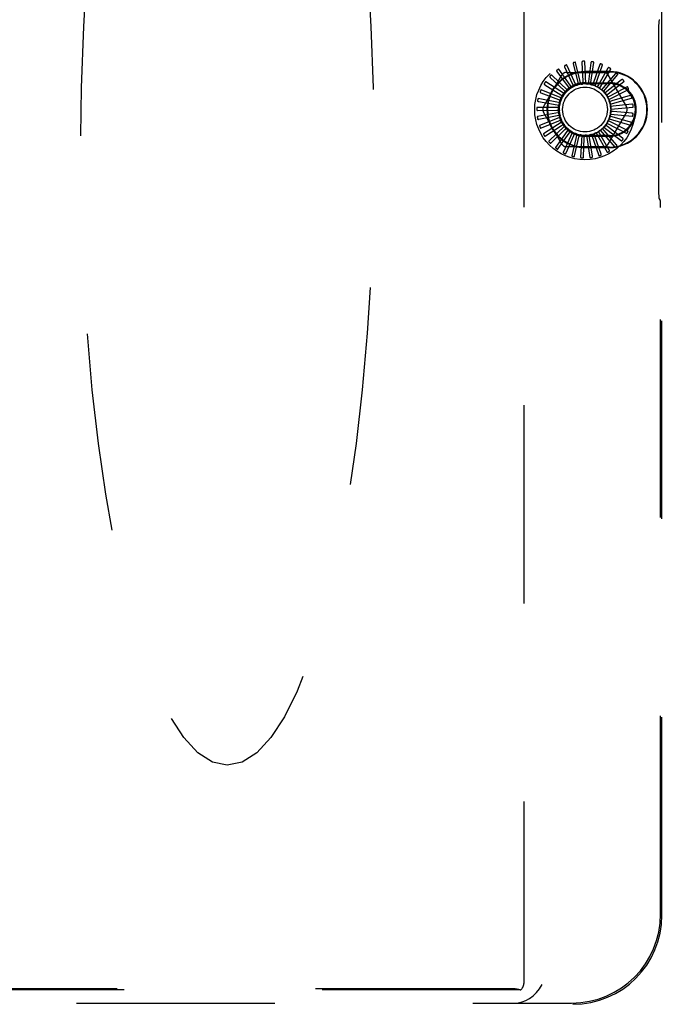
# Model space of a CAD drawing. Header units: inches. Extents: x 0 to 202, y 0 to 130.
# Tile 37 of 77: x 83.39 to 86.98, y 44.81 to 50.32. Entities that reach past the tile are written whole.
import ezdxf

# ---------------------------------------------------------------- set-up
doc = ezdxf.new("R2010")
doc.units = ezdxf.units.IN
doc.header["$LTSCALE"] = 11.091132
doc.header["$MEASUREMENT"] = 0
doc.linetypes.add('HIDDEN', pattern=[0.2, 0.1, -0.1])
doc.layers.get('0').update_dxf_attribs({"linetype": 'CONTINUOUS'})
doc.layers.add('DEFAULT_2', color=8, linetype='HIDDEN')
doc.layers.add('DIMENSIONS', color=7, linetype='CONTINUOUS')
doc.styles.get("Standard").update_dxf_attribs({"font": 'txt', "width": 0.8})
doc.dimstyles.new('DIMSTYLE_3', dxfattribs={"dimtxt": 0.925249, "dimasz": 1.186217, "dimexe": 0.09, "dimexo": 0.07, "dimgap": 0.039, "dimtad": 0, "dimtih": 1, "dimtoh": 1, "dimzin": 4, "dimdsep": 46, "dimtxsty": 'Standard', "dimblk": '_FILLED', "dimblk1": '_FILLED', "dimblk2": '_FILLED', "dimcen": 0.09, "dimadec": 0, "dimazin": 0, "dimtfac": 1, "dimtofl": 0, "dimtmove": 0, "dimatfit": 3, "dimldrblk": '_FILLED', "dimfxl": 0, "dimtolj": 1, "dimtzin": 4, "dimarcsym": 0})

# ---------------------------------------------------------------- blocks, each defined once
blk = doc.blocks.new('_FILLED')
at = {"color": 0, "linetype": 'ByBlock'}
blk.add_solid([(0, 0), (-1, 0.2), (-1, -0.2)], dxfattribs=at)
blk = doc.blocks.new('*D11')
at = {"layer": 'DIMENSIONS', "color": 2, "linetype": 'Continuous'}
for p, q in [((70.0911, 85.2768), (76.4967, 85.2768)), ((87.5286, 85.2768), (81.1229, 85.2768))]:
    blk.add_line(p, q, dxfattribs=at)
at = {"layer": 'DIMENSIONS', "color": 2, "linetype": 'Continuous', "xscale": 1.1862172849, "yscale": 1.1862172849, "zscale": 1.1862172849, "rotation": 180}
blk.add_blockref('_FILLED', (70.0911, 85.2768), dxfattribs=at)
at = {"layer": 'DIMENSIONS', "color": 2, "linetype": 'Continuous', "xscale": 1.1862172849, "yscale": 1.1862172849, "zscale": 1.1862172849}
blk.add_blockref('_FILLED', (87.5286, 85.2768), dxfattribs=at)
at = {"layer": 'DIMENSIONS', "color": 2, "linetype": 'Continuous', "insert": (78.8098, 85.7394), "char_height": 0.92525, "width": 3.700998, "attachment_point": 2, "line_spacing_factor": 0.9}
blk.add_mtext('17.44', dxfattribs=at)
blk = doc.blocks.new('*D12')
at = {"layer": 'DIMENSIONS', "color": 2, "linetype": 'Continuous'}
for p, q in [((87.5286, 83.5072), (85.1196, 83.5072)), ((89.2786, 83.5072), (91.651, 83.5072))]:
    blk.add_line(p, q, dxfattribs=at)
at = {"layer": 'DIMENSIONS', "color": 2, "linetype": 'Continuous', "xscale": 1.1862172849, "yscale": 1.1862172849, "zscale": 1.1862172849}
blk.add_blockref('_FILLED', (87.5286, 83.5072), dxfattribs=at)
at = {"layer": 'DIMENSIONS', "color": 2, "linetype": 'Continuous', "xscale": 1.1862172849, "yscale": 1.1862172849, "zscale": 1.1862172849, "rotation": 180}
blk.add_blockref('_FILLED', (89.2786, 83.5072), dxfattribs=at)
at = {"layer": 'DIMENSIONS', "color": 2, "linetype": 'Continuous', "insert": (84.657, 83.9699), "char_height": 0.92525, "width": 2.960798, "attachment_point": 3, "line_spacing_factor": 0.9}
blk.add_mtext('1.75', dxfattribs=at)

msp = doc.modelspace()

# ---------------------------------------------------------------- linework, layer by layer
at = {"layer": 'DEFAULT_2', "color": 8, "linetype": 'HIDDEN'}
for p, q in [((86.2071, 54.8159), (86.2071, 44.926)), ((86.98, 45.307), (86.98, 54.3159)), ((86.9655, 50.3174), (86.9693, 50.3189)), ((86.9617, 50.2725), (86.9617, 49.3594)), ((86.4755, 49.9397), (86.403, 50.0415)), ((86.4357, 50.0548), (86.4804, 49.9586)), ((86.5002, 49.9515), (86.4483, 50.0651)), ((86.483, 50.072), (86.5087, 49.9691)), ((86.5268, 49.9584), (86.4973, 50.0798)), ((86.5326, 50.08), (86.5384, 49.974)), ((86.5541, 49.9601), (86.5482, 50.0849)), ((86.5829, 50.0784), (86.5685, 49.9733)), ((86.5813, 49.9566), (86.5991, 50.0803)), ((86.632, 50.0673), (86.598, 49.9668)), ((86.6074, 49.9481), (86.6483, 50.0662)), ((86.6781, 50.0472), (86.6257, 49.955)), ((86.6313, 49.9347), (86.6938, 50.043)), ((86.3174, 49.8305), (86.4208, 50.0097)), ((86.3551, 49.9953), (86.4324, 49.9227)), ((86.4534, 49.9234), (86.3629, 50.0097)), ((86.3926, 50.0289), (86.4547, 49.9429)), ((86.4461, 50.0242), (86.653, 50.0242)), ((86.6866, 50.0287), (86.5496, 50.0287)), ((86.5496, 50.0259), (86.6866, 50.0259)), ((86.7195, 50.0187), (86.6506, 49.938)), ((86.6524, 49.9171), (86.7342, 50.0115)), ((86.7548, 49.9829), (86.6719, 49.9167)), ((86.6783, 50.0097), (86.7817, 49.8305)), ((86.4203, 49.88), (86.3043, 49.9264)), ((86.3246, 49.9553), (86.4143, 49.8986)), ((86.4348, 49.9033), (86.3296, 49.9708)), ((86.4324, 49.9227), (86.4427, 49.9129)), ((86.4547, 49.9429), (86.463, 49.9313)), ((86.4804, 49.9586), (86.4864, 49.9456)), ((86.5087, 49.9691), (86.5121, 49.9552)), ((86.5384, 49.974), (86.5392, 49.9598)), ((86.5496, 49.9659), (86.6866, 49.9659)), ((86.5496, 49.9614), (86.6866, 49.9614)), ((86.5685, 49.9733), (86.5666, 49.9592)), ((86.598, 49.9668), (86.5934, 49.9533)), ((86.6257, 49.955), (86.6186, 49.9426)), ((86.6506, 49.938), (86.6413, 49.9272)), ((86.6696, 49.8958), (86.7679, 49.9731)), ((86.6826, 49.8716), (86.7937, 49.9289)), ((86.7827, 49.941), (86.6887, 49.8917)), ((86.4105, 49.8544), (86.2878, 49.878)), ((86.3023, 49.9102), (86.4011, 49.8715)), ((86.4011, 49.8715), (86.4144, 49.8662)), ((86.4143, 49.8986), (86.4263, 49.8909)), ((86.6719, 49.9167), (86.6607, 49.9078)), ((86.6738, 49.8876), (86.6737, 49.8879)), ((86.6887, 49.8917), (86.6761, 49.8851)), ((86.6907, 49.8455), (86.8107, 49.8807)), ((86.8022, 49.8946), (86.7006, 49.864)), ((86.4058, 49.8273), (86.2808, 49.8273)), ((86.285, 49.8116), (86.3911, 49.8123)), ((86.289, 49.8617), (86.3933, 49.8424)), ((86.3911, 49.8123), (86.4053, 49.8124)), ((86.3933, 49.8424), (86.4073, 49.8397)), ((86.7006, 49.864), (86.6869, 49.8599)), ((86.707, 49.8346), (86.6928, 49.8331)), ((86.6938, 49.8182), (86.8182, 49.8301)), ((86.8125, 49.8454), (86.707, 49.8346)), ((86.4062, 49.7999), (86.2835, 49.7763)), ((86.2906, 49.7616), (86.3946, 49.7824)), ((86.4118, 49.7731), (86.2958, 49.7266)), ((86.4208, 49.6222), (86.3174, 49.8013)), ((86.3946, 49.7824), (86.4086, 49.7852)), ((86.4038, 49.7537), (86.417, 49.759)), ((86.7817, 49.8013), (86.6783, 49.6222)), ((86.6843, 49.7644), (86.8042, 49.7292)), ((86.7026, 49.7747), (86.6889, 49.7787)), ((86.6916, 49.7909), (86.816, 49.779)), ((86.7076, 49.8044), (86.6934, 49.8057)), ((86.8046, 49.7455), (86.7026, 49.7747)), ((86.8133, 49.7951), (86.7076, 49.8044)), ((86.3056, 49.7136), (86.4038, 49.7537)), ((86.4224, 49.7478), (86.3173, 49.6802)), ((86.3293, 49.6692), (86.4182, 49.7272)), ((86.4376, 49.725), (86.3471, 49.6387)), ((86.3611, 49.6302), (86.4374, 49.7039)), ((86.4568, 49.7054), (86.3843, 49.6036)), ((86.4182, 49.7272), (86.4301, 49.735)), ((86.4374, 49.7039), (86.4476, 49.7138)), ((86.656, 49.6985), (86.6467, 49.7092)), ((86.6555, 49.718), (86.7537, 49.6408)), ((86.6763, 49.7208), (86.6651, 49.7295)), ((86.6721, 49.7399), (86.7832, 49.6826)), ((86.7602, 49.6558), (86.6763, 49.7208)), ((86.6921, 49.7465), (86.6793, 49.753)), ((86.7867, 49.6985), (86.6921, 49.7465)), ((86.3996, 49.5979), (86.4606, 49.6847)), ((86.4794, 49.6899), (86.4275, 49.5762)), ((86.4436, 49.5735), (86.487, 49.6703)), ((86.4606, 49.6847), (86.4688, 49.6964)), ((86.5045, 49.6789), (86.4751, 49.5574)), ((86.487, 49.6703), (86.4929, 49.6833)), ((86.4914, 49.5578), (86.5157, 49.6611)), ((86.5157, 49.6611), (86.519, 49.6749)), ((86.5313, 49.6728), (86.5253, 49.548)), ((86.5413, 49.5514), (86.5456, 49.6575)), ((86.5456, 49.6575), (86.5462, 49.6717)), ((86.6866, 49.6705), (86.5496, 49.6705)), ((86.6866, 49.6659), (86.5496, 49.6659)), ((86.5587, 49.672), (86.5765, 49.5483)), ((86.5757, 49.6596), (86.5736, 49.6737)), ((86.5915, 49.5547), (86.5757, 49.6596)), ((86.5858, 49.6763), (86.6267, 49.5582)), ((86.6048, 49.6673), (86.6001, 49.6808)), ((86.6402, 49.5673), (86.6048, 49.6673)), ((86.6116, 49.6857), (86.674, 49.5774)), ((86.6319, 49.6805), (86.6247, 49.6928)), ((86.6856, 49.589), (86.6319, 49.6805)), ((86.6351, 49.6998), (86.7169, 49.6053)), ((86.7261, 49.6188), (86.656, 49.6985)), ((86.653, 49.6076), (86.4461, 49.6076)), ((86.6866, 49.6059), (86.5496, 49.6059)), ((86.5496, 49.6031), (86.6866, 49.6031)), ((86.9655, 49.3144), (86.9693, 49.3129)), ((86.9731, 45.314), (86.9731, 49.2679)), ((86.1876, 44.8892), (74.7985, 44.8892)), ((86.1495, 44.8952), (74.8366, 44.8952)), ((74.8314, 44.8159), (86.1547, 44.8159)), ((86.1549, 44.8159), (86.475, 44.8159))]:
    msp.add_line(p, q, dxfattribs=at)
for points in [[(86.5482, 50.0849), (86.5481, 50.0851), (86.5481, 50.0852), (86.5479, 50.0854), (86.5478, 50.0855), (86.5476, 50.0856), (86.5474, 50.0857), (86.5472, 50.0857), (86.547, 50.0858), (86.5468, 50.0859), (86.5465, 50.0859), (86.5463, 50.086), (86.546, 50.086), (86.5458, 50.086), (86.5455, 50.0861), (86.5452, 50.0861), (86.5449, 50.0861), (86.5446, 50.0861), (86.5443, 50.0861), (86.544, 50.0861), (86.5437, 50.0861)], [(86.3914, 50.0351), (86.3911, 50.0348), (86.3908, 50.0345), (86.3907, 50.0341), (86.3906, 50.0337), (86.3905, 50.0332), (86.3906, 50.0328), (86.3907, 50.0323), (86.3908, 50.0319), (86.391, 50.0314), (86.3913, 50.0309), (86.3916, 50.0304), (86.3919, 50.0299), (86.3922, 50.0294), (86.3926, 50.0289)], [(86.403, 50.0415), (86.4028, 50.0416), (86.4027, 50.0417), (86.4025, 50.0417), (86.4023, 50.0417), (86.4021, 50.0417), (86.4019, 50.0417), (86.4017, 50.0417), (86.4015, 50.0416), (86.4013, 50.0415), (86.4011, 50.0414), (86.4008, 50.0413), (86.4006, 50.0412), (86.4003, 50.0411), (86.4001, 50.041), (86.3998, 50.0409), (86.3996, 50.0407), (86.3993, 50.0405), (86.399, 50.0404), (86.3988, 50.0402), (86.3985, 50.0401)], [(86.4358, 50.0611), (86.4354, 50.0608), (86.4351, 50.0606), (86.4348, 50.0602), (86.4346, 50.0598), (86.4345, 50.0594), (86.4345, 50.059), (86.4345, 50.0585), (86.4346, 50.058), (86.4347, 50.0575), (86.4348, 50.057), (86.435, 50.0564), (86.4352, 50.0559), (86.4354, 50.0553), (86.4357, 50.0548)], [(86.4483, 50.0651), (86.4482, 50.0653), (86.4481, 50.0654), (86.4479, 50.0655), (86.4477, 50.0655), (86.4475, 50.0655), (86.4473, 50.0656), (86.4471, 50.0655), (86.4469, 50.0655), (86.4467, 50.0655), (86.4464, 50.0655), (86.4462, 50.0654), (86.4459, 50.0654), (86.4457, 50.0653), (86.4454, 50.0652), (86.4451, 50.0651), (86.4448, 50.065), (86.4445, 50.0649), (86.4442, 50.0648), (86.4439, 50.0647), (86.4436, 50.0645)], [(86.4842, 50.0782), (86.4838, 50.078), (86.4834, 50.0778), (86.4831, 50.0775), (86.4829, 50.0772), (86.4827, 50.0768), (86.4826, 50.0764), (86.4825, 50.0759), (86.4825, 50.0754), (86.4825, 50.0749), (86.4825, 50.0743), (86.4826, 50.0738), (86.4827, 50.0732), (86.4828, 50.0726), (86.483, 50.072)], [(86.4973, 50.0798), (86.4972, 50.08), (86.4971, 50.0801), (86.497, 50.0802), (86.4968, 50.0803), (86.4966, 50.0803), (86.4964, 50.0804), (86.4962, 50.0804), (86.496, 50.0804), (86.4957, 50.0805), (86.4955, 50.0805), (86.4953, 50.0805), (86.495, 50.0805), (86.4947, 50.0804), (86.4944, 50.0804), (86.4942, 50.0804), (86.4939, 50.0803), (86.4936, 50.0803), (86.4932, 50.0802), (86.4929, 50.0802), (86.4926, 50.0801)], [(86.535, 50.0858), (86.5346, 50.0857), (86.5342, 50.0856), (86.5338, 50.0854), (86.5335, 50.0851), (86.5333, 50.0847), (86.5331, 50.0843), (86.5329, 50.0839), (86.5328, 50.0834), (86.5327, 50.0829), (86.5326, 50.0823), (86.5326, 50.0818), (86.5326, 50.0812), (86.5326, 50.0806), (86.5326, 50.08)], [(86.5864, 50.0837), (86.5859, 50.0837), (86.5855, 50.0836), (86.5851, 50.0835), (86.5848, 50.0832), (86.5844, 50.0829), (86.5842, 50.0826), (86.5839, 50.0822), (86.5837, 50.0817), (86.5835, 50.0813), (86.5834, 50.0807), (86.5832, 50.0802), (86.5831, 50.0796), (86.583, 50.079), (86.5829, 50.0784)], [(86.5991, 50.0803), (86.5991, 50.0805), (86.5991, 50.0807), (86.599, 50.0808), (86.5988, 50.0809), (86.5987, 50.0811), (86.5985, 50.0812), (86.5983, 50.0813), (86.5981, 50.0814), (86.5979, 50.0815), (86.5977, 50.0816), (86.5975, 50.0817), (86.5972, 50.0818), (86.597, 50.0819), (86.5967, 50.0819), (86.5964, 50.082), (86.5961, 50.0821), (86.5958, 50.0822), (86.5955, 50.0822), (86.5952, 50.0823), (86.5948, 50.0824)], [(86.6364, 50.0719), (86.6359, 50.072), (86.6355, 50.072), (86.6351, 50.0719), (86.6347, 50.0717), (86.6343, 50.0715), (86.634, 50.0712), (86.6337, 50.0709), (86.6334, 50.0705), (86.6331, 50.07), (86.6329, 50.0695), (86.6326, 50.069), (86.6324, 50.0685), (86.6322, 50.0679), (86.632, 50.0673)], [(86.6483, 50.0662), (86.6483, 50.0663), (86.6483, 50.0665), (86.6482, 50.0667), (86.6481, 50.0668), (86.648, 50.067), (86.6478, 50.0671), (86.6477, 50.0673), (86.6475, 50.0674), (86.6473, 50.0676), (86.6471, 50.0677), (86.6469, 50.0678), (86.6467, 50.068), (86.6464, 50.0681), (86.6462, 50.0682), (86.6459, 50.0683), (86.6457, 50.0685), (86.6454, 50.0686), (86.6451, 50.0687), (86.6448, 50.0688), (86.6445, 50.0689)], [(86.6833, 50.0508), (86.6828, 50.051), (86.6824, 50.0511), (86.682, 50.0511), (86.6816, 50.051), (86.6812, 50.0508), (86.6808, 50.0506), (86.6804, 50.0503), (86.6801, 50.05), (86.6797, 50.0496), (86.6794, 50.0492), (86.679, 50.0487), (86.6787, 50.0482), (86.6784, 50.0477), (86.6781, 50.0472)], [(86.6938, 50.043), (86.6939, 50.0431), (86.6939, 50.0433), (86.6939, 50.0435), (86.6938, 50.0436), (86.6937, 50.0438), (86.6936, 50.044), (86.6935, 50.0442), (86.6933, 50.0443), (86.6932, 50.0445), (86.693, 50.0447), (86.6928, 50.0449), (86.6926, 50.045), (86.6924, 50.0452), (86.6922, 50.0454), (86.692, 50.0455), (86.6917, 50.0457), (86.6915, 50.0459), (86.6912, 50.0461), (86.6909, 50.0463), (86.6906, 50.0464)], [(86.3528, 50.0012), (86.3525, 50.0009), (86.3523, 50.0005), (86.3522, 50.0001), (86.3522, 49.9996), (86.3523, 49.9992), (86.3524, 49.9988), (86.3526, 49.9984), (86.3528, 49.9979), (86.3531, 49.9975), (86.3535, 49.9971), (86.3538, 49.9966), (86.3542, 49.9962), (86.3546, 49.9958), (86.3551, 49.9953)], [(86.3629, 50.0097), (86.3628, 50.0097), (86.3626, 50.0098), (86.3624, 50.0098), (86.3623, 50.0098), (86.3621, 50.0097), (86.3619, 50.0097), (86.3617, 50.0096), (86.3615, 50.0095), (86.3613, 50.0094), (86.3611, 50.0093), (86.3608, 50.0091), (86.3606, 50.009), (86.3604, 50.0088), (86.3602, 50.0086), (86.36, 50.0085), (86.3597, 50.0083), (86.3595, 50.0081), (86.3593, 50.0078), (86.359, 50.0076), (86.3588, 50.0074)], [(86.7253, 50.0212), (86.7249, 50.0215), (86.7245, 50.0217), (86.7241, 50.0218), (86.7237, 50.0218), (86.7233, 50.0217), (86.7229, 50.0215), (86.7224, 50.0213), (86.722, 50.0211), (86.7216, 50.0208), (86.7212, 50.0204), (86.7208, 50.02), (86.7203, 50.0196), (86.7199, 50.0192), (86.7195, 50.0187)], [(86.7342, 50.0115), (86.7343, 50.0117), (86.7343, 50.0119), (86.7343, 50.012), (86.7343, 50.0122), (86.7342, 50.0124), (86.7342, 50.0126), (86.7341, 50.0128), (86.734, 50.013), (86.7338, 50.0132), (86.7337, 50.0134), (86.7336, 50.0136), (86.7334, 50.0138), (86.7332, 50.014), (86.733, 50.0142), (86.7329, 50.0144), (86.7326, 50.0147), (86.7324, 50.0149), (86.7322, 50.0151), (86.732, 50.0153), (86.7317, 50.0156)], [(86.761, 49.9843), (86.7607, 49.9846), (86.7603, 49.9849), (86.7599, 49.985), (86.7595, 49.9851), (86.7591, 49.9851), (86.7586, 49.985), (86.7582, 49.9849), (86.7577, 49.9847), (86.7573, 49.9845), (86.7568, 49.9842), (86.7563, 49.9839), (86.7558, 49.9836), (86.7553, 49.9832), (86.7548, 49.9829)], [(86.7679, 49.9731), (86.768, 49.9732), (86.7681, 49.9734), (86.7681, 49.9735), (86.7681, 49.9737), (86.7681, 49.9739), (86.7681, 49.9741), (86.768, 49.9743), (86.7679, 49.9745), (86.7678, 49.9748), (86.7677, 49.975), (86.7676, 49.9752), (86.7675, 49.9754), (86.7674, 49.9757), (86.7673, 49.9759), (86.7671, 49.9762), (86.767, 49.9764), (86.7668, 49.9767), (86.7666, 49.9769), (86.7664, 49.9772), (86.7663, 49.9774)], [(86.3043, 49.9264), (86.3041, 49.9264), (86.3039, 49.9264), (86.3038, 49.9264), (86.3036, 49.9263), (86.3035, 49.9262), (86.3033, 49.926), (86.3031, 49.9259), (86.303, 49.9257), (86.3028, 49.9255), (86.3027, 49.9253), (86.3026, 49.9251), (86.3024, 49.9249), (86.3023, 49.9247), (86.3021, 49.9245), (86.302, 49.9242), (86.3019, 49.9239), (86.3017, 49.9237), (86.3016, 49.9234), (86.3014, 49.9231), (86.3013, 49.9227)], [(86.3213, 49.9606), (86.3211, 49.9602), (86.321, 49.9598), (86.321, 49.9594), (86.321, 49.959), (86.3211, 49.9586), (86.3214, 49.9582), (86.3216, 49.9578), (86.3219, 49.9574), (86.3223, 49.9571), (86.3227, 49.9567), (86.3232, 49.9563), (86.3236, 49.956), (86.3241, 49.9556), (86.3246, 49.9553)], [(86.3296, 49.9708), (86.3295, 49.9709), (86.3293, 49.9709), (86.3291, 49.9709), (86.3289, 49.9708), (86.3288, 49.9708), (86.3286, 49.9707), (86.3284, 49.9705), (86.3282, 49.9704), (86.3281, 49.9702), (86.3279, 49.9701), (86.3277, 49.9699), (86.3275, 49.9697), (86.3273, 49.9695), (86.3271, 49.9693), (86.327, 49.9691), (86.3268, 49.9689), (86.3266, 49.9686), (86.3264, 49.9684), (86.3262, 49.9681), (86.326, 49.9679)], [(86.4534, 49.9234), (86.4552, 49.9247), (86.457, 49.926), (86.4588, 49.9273), (86.4606, 49.9285)], [(86.463, 49.9313), (86.4627, 49.9308), (86.4624, 49.9303), (86.462, 49.9298), (86.4616, 49.9293), (86.4611, 49.9289), (86.4606, 49.9285)], [(86.4755, 49.9397), (86.4775, 49.9406), (86.4795, 49.9416), (86.4815, 49.9425), (86.4836, 49.9433)], [(86.4864, 49.9456), (86.4861, 49.9451), (86.4856, 49.9447), (86.4852, 49.9443), (86.4847, 49.9439), (86.4841, 49.9436), (86.4836, 49.9433)], [(86.5002, 49.9515), (86.5024, 49.952), (86.5045, 49.9526), (86.5067, 49.9531), (86.5089, 49.9535)], [(86.5121, 49.9552), (86.5117, 49.9548), (86.5112, 49.9545), (86.5106, 49.9541), (86.51, 49.9539), (86.5095, 49.9537), (86.5089, 49.9535)], [(86.5268, 49.9584), (86.529, 49.9585), (86.5312, 49.9586), (86.5334, 49.9587), (86.5356, 49.9587)], [(86.5392, 49.9598), (86.5386, 49.9595), (86.5381, 49.9592), (86.5375, 49.959), (86.5369, 49.9589), (86.5363, 49.9588), (86.5356, 49.9587)], [(86.5541, 49.9601), (86.5563, 49.9598), (86.5585, 49.9595), (86.5607, 49.9592), (86.5629, 49.9588)], [(86.5666, 49.9592), (86.566, 49.9589), (86.5654, 49.9588), (86.5648, 49.9587), (86.5641, 49.9587), (86.5635, 49.9587), (86.5629, 49.9588)], [(86.5813, 49.9566), (86.5834, 49.9559), (86.5856, 49.9552), (86.5876, 49.9545), (86.5897, 49.9537)], [(86.5934, 49.9533), (86.5928, 49.9533), (86.5922, 49.9532), (86.5915, 49.9532), (86.5909, 49.9533), (86.5903, 49.9535), (86.5897, 49.9537)], [(86.6074, 49.9481), (86.6093, 49.947), (86.6113, 49.9459), (86.6132, 49.9447), (86.6151, 49.9436)], [(86.6186, 49.9426), (86.618, 49.9426), (86.6174, 49.9427), (86.6168, 49.9428), (86.6162, 49.943), (86.6156, 49.9433), (86.6151, 49.9436)], [(86.6313, 49.9347), (86.6331, 49.9333), (86.6347, 49.9318), (86.6364, 49.9304), (86.638, 49.9289)], [(86.6413, 49.9272), (86.6407, 49.9274), (86.6401, 49.9276), (86.6396, 49.9278), (86.639, 49.9281), (86.6385, 49.9285), (86.638, 49.9289)], [(86.789, 49.9412), (86.7888, 49.9416), (86.7885, 49.9419), (86.7881, 49.9421), (86.7877, 49.9423), (86.7873, 49.9424), (86.7869, 49.9424), (86.7864, 49.9424), (86.7859, 49.9423), (86.7854, 49.9421), (86.7849, 49.942), (86.7844, 49.9418), (86.7838, 49.9415), (86.7833, 49.9413), (86.7827, 49.941)], [(86.7937, 49.9289), (86.7938, 49.929), (86.7939, 49.9292), (86.794, 49.9293), (86.794, 49.9295), (86.794, 49.9297), (86.794, 49.9299), (86.794, 49.9301), (86.794, 49.9303), (86.794, 49.9306), (86.7939, 49.9308), (86.7938, 49.9311), (86.7938, 49.9313), (86.7937, 49.9316), (86.7936, 49.9318), (86.7935, 49.9321), (86.7934, 49.9324), (86.7933, 49.9327), (86.7932, 49.933), (86.793, 49.9333), (86.7929, 49.9336)], [(86.2878, 49.878), (86.2876, 49.878), (86.2875, 49.878), (86.2873, 49.8779), (86.2872, 49.8778), (86.287, 49.8776), (86.2869, 49.8774), (86.2868, 49.8773), (86.2867, 49.8771), (86.2866, 49.8769), (86.2865, 49.8767), (86.2863, 49.8764), (86.2862, 49.8762), (86.2862, 49.8759), (86.2861, 49.8757), (86.286, 49.8754), (86.2859, 49.8751), (86.2858, 49.8748), (86.2857, 49.8745), (86.2856, 49.8742), (86.2856, 49.8738)], [(86.298, 49.9148), (86.2979, 49.9144), (86.2979, 49.914), (86.2979, 49.9135), (86.2981, 49.9131), (86.2983, 49.9128), (86.2986, 49.9124), (86.2989, 49.9121), (86.2993, 49.9118), (86.2997, 49.9115), (86.3002, 49.9112), (86.3007, 49.9109), (86.3012, 49.9107), (86.3018, 49.9104), (86.3023, 49.9102)], [(86.4144, 49.8662), (86.4144, 49.8656), (86.4144, 49.865), (86.4144, 49.8644), (86.4143, 49.8638), (86.4141, 49.8632), (86.4139, 49.8626)], [(86.4203, 49.88), (86.4215, 49.8819), (86.4227, 49.8837), (86.4239, 49.8856), (86.4252, 49.8874)], [(86.4263, 49.8909), (86.4263, 49.8903), (86.4262, 49.8897), (86.426, 49.8891), (86.4258, 49.8885), (86.4255, 49.8879), (86.4252, 49.8874)], [(86.4348, 49.9033), (86.4363, 49.9049), (86.4378, 49.9065), (86.4394, 49.9081), (86.4409, 49.9097)], [(86.4427, 49.9129), (86.4426, 49.9123), (86.4423, 49.9117), (86.4421, 49.9111), (86.4417, 49.9106), (86.4414, 49.9101), (86.4409, 49.9097)], [(86.6524, 49.9171), (86.6538, 49.9154), (86.6551, 49.9136), (86.6565, 49.9119), (86.6578, 49.9101)], [(86.6607, 49.9078), (86.6602, 49.9081), (86.6596, 49.9084), (86.6591, 49.9088), (86.6586, 49.9092), (86.6582, 49.9096), (86.6578, 49.9101)], [(86.6696, 49.8958), (86.6704, 49.8945), (86.671, 49.8932), (86.6717, 49.8919), (86.6724, 49.8906), (86.673, 49.8892), (86.6737, 49.8879)], [(86.6761, 49.8851), (86.6756, 49.8855), (86.6752, 49.8858), (86.6748, 49.8862), (86.6744, 49.8867), (86.6741, 49.8871), (86.6738, 49.8876)], [(86.6826, 49.8716), (86.6833, 49.8695), (86.6839, 49.8674), (86.6845, 49.8652), (86.6851, 49.8631)], [(86.8084, 49.8936), (86.8082, 49.8941), (86.808, 49.8944), (86.8077, 49.8947), (86.8073, 49.8949), (86.8069, 49.8951), (86.8065, 49.8952), (86.806, 49.8953), (86.8056, 49.8953), (86.805, 49.8952), (86.8045, 49.8952), (86.8039, 49.8951), (86.8034, 49.8949), (86.8028, 49.8948), (86.8022, 49.8946)], [(86.8107, 49.8807), (86.8108, 49.8807), (86.8109, 49.8809), (86.811, 49.881), (86.8111, 49.8812), (86.8112, 49.8814), (86.8112, 49.8816), (86.8112, 49.8818), (86.8112, 49.882), (86.8112, 49.8822), (86.8112, 49.8825), (86.8112, 49.8827), (86.8112, 49.883), (86.8112, 49.8833), (86.8111, 49.8835), (86.8111, 49.8838), (86.811, 49.8841), (86.811, 49.8844), (86.8109, 49.8847), (86.8108, 49.885), (86.8108, 49.8853)], [(86.2793, 49.8143), (86.2793, 49.8138), (86.2795, 49.8134), (86.2797, 49.813), (86.2799, 49.8127), (86.2803, 49.8124), (86.2807, 49.8122), (86.2811, 49.812), (86.2816, 49.8119), (86.2821, 49.8118), (86.2826, 49.8117), (86.2832, 49.8116), (86.2838, 49.8116), (86.2844, 49.8116), (86.285, 49.8116)], [(86.2808, 49.8273), (86.2806, 49.8273), (86.2805, 49.8272), (86.2803, 49.8271), (86.2802, 49.827), (86.2801, 49.8268), (86.28, 49.8266), (86.2799, 49.8264), (86.2798, 49.8262), (86.2798, 49.826), (86.2797, 49.8258), (86.2797, 49.8255), (86.2796, 49.8253), (86.2796, 49.825), (86.2795, 49.8247), (86.2795, 49.8244), (86.2794, 49.8242), (86.2794, 49.8238), (86.2794, 49.8235), (86.2794, 49.8232), (86.2794, 49.8229)], [(86.2839, 49.8654), (86.2838, 49.865), (86.2839, 49.8646), (86.284, 49.8642), (86.2842, 49.8638), (86.2845, 49.8635), (86.2848, 49.8632), (86.2852, 49.8629), (86.2856, 49.8627), (86.2861, 49.8625), (86.2866, 49.8623), (86.2872, 49.8621), (86.2877, 49.862), (86.2883, 49.8618), (86.289, 49.8617)], [(86.4053, 49.8124), (86.4056, 49.8118), (86.4059, 49.8113), (86.406, 49.8107), (86.4062, 49.81), (86.4062, 49.8094), (86.4062, 49.8088)], [(86.4058, 49.8273), (86.4061, 49.8295), (86.4066, 49.8317), (86.407, 49.8339), (86.4075, 49.8361)], [(86.4073, 49.8397), (86.4075, 49.8391), (86.4076, 49.8385), (86.4076, 49.8379), (86.4076, 49.8373), (86.4076, 49.8367), (86.4075, 49.8361)], [(86.4105, 49.8544), (86.4113, 49.8564), (86.4121, 49.8585), (86.413, 49.8606), (86.4139, 49.8626)], [(86.6869, 49.8599), (86.6865, 49.8604), (86.6861, 49.8609), (86.6858, 49.8614), (86.6855, 49.8619), (86.6852, 49.8625), (86.6851, 49.8631)], [(86.6907, 49.8455), (86.691, 49.8432), (86.6912, 49.841), (86.6914, 49.8388), (86.6915, 49.8366)], [(86.6928, 49.8331), (86.6924, 49.8337), (86.6921, 49.8342), (86.6919, 49.8348), (86.6917, 49.8354), (86.6916, 49.836), (86.6915, 49.8366)], [(86.6938, 49.8182), (86.6936, 49.816), (86.6934, 49.8138), (86.6932, 49.8116), (86.6929, 49.8094)], [(86.8184, 49.8432), (86.8183, 49.8437), (86.8182, 49.8441), (86.8179, 49.8444), (86.8176, 49.8447), (86.8173, 49.845), (86.8169, 49.8451), (86.8164, 49.8453), (86.8159, 49.8454), (86.8154, 49.8454), (86.8149, 49.8455), (86.8143, 49.8455), (86.8137, 49.8455), (86.8131, 49.8454), (86.8125, 49.8454)], [(86.8182, 49.8301), (86.8184, 49.8301), (86.8185, 49.8302), (86.8186, 49.8303), (86.8187, 49.8305), (86.8188, 49.8307), (86.8189, 49.8309), (86.819, 49.8311), (86.819, 49.8313), (86.8191, 49.8315), (86.8191, 49.8318), (86.8191, 49.832), (86.8192, 49.8323), (86.8192, 49.8325), (86.8192, 49.8328), (86.8192, 49.8331), (86.8192, 49.8334), (86.8192, 49.8337), (86.8192, 49.834), (86.8192, 49.8343), (86.8192, 49.8346)], [(86.2835, 49.7763), (86.2833, 49.7762), (86.2832, 49.7761), (86.2831, 49.776), (86.283, 49.7758), (86.2829, 49.7756), (86.2828, 49.7754), (86.2828, 49.7752), (86.2828, 49.775), (86.2827, 49.7748), (86.2827, 49.7745), (86.2827, 49.7743), (86.2827, 49.774), (86.2827, 49.7737), (86.2827, 49.7735), (86.2827, 49.7732), (86.2828, 49.7729), (86.2828, 49.7726), (86.2828, 49.7722), (86.2829, 49.7719), (86.2829, 49.7716)], [(86.2845, 49.7632), (86.2846, 49.7627), (86.2848, 49.7623), (86.2851, 49.762), (86.2854, 49.7617), (86.2858, 49.7615), (86.2862, 49.7614), (86.2867, 49.7613), (86.2872, 49.7613), (86.2877, 49.7612), (86.2882, 49.7613), (86.2888, 49.7613), (86.2894, 49.7614), (86.29, 49.7615), (86.2906, 49.7616)], [(86.4062, 49.7999), (86.4062, 49.8022), (86.4061, 49.8044), (86.4062, 49.8066), (86.4062, 49.8088)], [(86.4086, 49.7852), (86.409, 49.7847), (86.4093, 49.7842), (86.4096, 49.7836), (86.4099, 49.783), (86.41, 49.7824), (86.4102, 49.7818)], [(86.4118, 49.7731), (86.4113, 49.7753), (86.4109, 49.7774), (86.4105, 49.7796), (86.4102, 49.7818)], [(86.417, 49.759), (86.4175, 49.7586), (86.4179, 49.7582), (86.4183, 49.7577), (86.4186, 49.7572), (86.4189, 49.7566), (86.4191, 49.7561)], [(86.4224, 49.7478), (86.4215, 49.7498), (86.4207, 49.7519), (86.4199, 49.754), (86.4191, 49.7561)], [(86.6793, 49.753), (86.6793, 49.7536), (86.6794, 49.7542), (86.6795, 49.7548), (86.6797, 49.7554), (86.6799, 49.756), (86.6802, 49.7566)], [(86.6843, 49.7644), (86.6833, 49.7624), (86.6823, 49.7605), (86.6813, 49.7585), (86.6802, 49.7566)], [(86.6889, 49.7787), (86.6888, 49.7793), (86.6887, 49.7799), (86.6887, 49.7805), (86.6888, 49.7811), (86.6889, 49.7818), (86.6891, 49.7823)], [(86.6916, 49.7909), (86.691, 49.7887), (86.6904, 49.7866), (86.6897, 49.7845), (86.6891, 49.7823)], [(86.6934, 49.8057), (86.6932, 49.8063), (86.693, 49.8069), (86.6929, 49.8075), (86.6928, 49.8081), (86.6928, 49.8087), (86.6929, 49.8094)], [(86.8187, 49.7919), (86.8187, 49.7923), (86.8187, 49.7927), (86.8185, 49.7931), (86.8182, 49.7935), (86.8179, 49.7938), (86.8176, 49.794), (86.8172, 49.7942), (86.8167, 49.7944), (86.8162, 49.7946), (86.8157, 49.7947), (86.8151, 49.7948), (86.8145, 49.7949), (86.8139, 49.795), (86.8133, 49.7951)], [(86.816, 49.779), (86.8162, 49.779), (86.8163, 49.7791), (86.8165, 49.7792), (86.8166, 49.7793), (86.8167, 49.7794), (86.8169, 49.7796), (86.817, 49.7798), (86.8171, 49.78), (86.8171, 49.7802), (86.8172, 49.7805), (86.8173, 49.7807), (86.8174, 49.7809), (86.8175, 49.7812), (86.8175, 49.7815), (86.8176, 49.7818), (86.8177, 49.782), (86.8177, 49.7824), (86.8178, 49.7827), (86.8178, 49.783), (86.8179, 49.7834)], [(86.2958, 49.7266), (86.2956, 49.7265), (86.2955, 49.7264), (86.2954, 49.7263), (86.2954, 49.7261), (86.2953, 49.7259), (86.2953, 49.7257), (86.2953, 49.7255), (86.2953, 49.7252), (86.2953, 49.725), (86.2954, 49.7248), (86.2954, 49.7245), (86.2955, 49.7243), (86.2955, 49.724), (86.2956, 49.7237), (86.2957, 49.7235), (86.2957, 49.7232), (86.2958, 49.7229), (86.2959, 49.7226), (86.296, 49.7223), (86.2961, 49.722)], [(86.2993, 49.7139), (86.2995, 49.7135), (86.2997, 49.7132), (86.3001, 49.7129), (86.3004, 49.7127), (86.3009, 49.7126), (86.3013, 49.7126), (86.3018, 49.7125), (86.3023, 49.7126), (86.3028, 49.7127), (86.3033, 49.7128), (86.3038, 49.7129), (86.3044, 49.7131), (86.305, 49.7133), (86.3056, 49.7136)], [(86.4301, 49.735), (86.4307, 49.7347), (86.4312, 49.7343), (86.4317, 49.7339), (86.4321, 49.7335), (86.4325, 49.733), (86.4328, 49.7325)], [(86.4376, 49.725), (86.4364, 49.7268), (86.4352, 49.7287), (86.434, 49.7306), (86.4328, 49.7325)], [(86.4476, 49.7138), (86.4482, 49.7136), (86.4488, 49.7134), (86.4493, 49.7131), (86.4498, 49.7127), (86.4503, 49.7123), (86.4507, 49.7119)], [(86.4568, 49.7054), (86.4553, 49.707), (86.4537, 49.7086), (86.4522, 49.7102), (86.4507, 49.7119)], [(86.6467, 49.7092), (86.6469, 49.7098), (86.6472, 49.7104), (86.6475, 49.7109), (86.6479, 49.7114), (86.6483, 49.7118), (86.6488, 49.7123)], [(86.6555, 49.718), (86.6539, 49.7166), (86.6522, 49.7151), (86.6505, 49.7137), (86.6488, 49.7123)], [(86.6651, 49.7295), (86.6652, 49.7302), (86.6654, 49.7307), (86.6656, 49.7313), (86.6659, 49.7319), (86.6662, 49.7324), (86.6666, 49.7329)], [(86.6721, 49.7399), (86.6708, 49.7381), (86.6694, 49.7363), (86.668, 49.7346), (86.6666, 49.7329)], [(86.8042, 49.7292), (86.8044, 49.7292), (86.8045, 49.7292), (86.8047, 49.7293), (86.8049, 49.7294), (86.805, 49.7295), (86.8052, 49.7297), (86.8053, 49.7299), (86.8054, 49.73), (86.8056, 49.7302), (86.8057, 49.7304), (86.8058, 49.7307), (86.8059, 49.7309), (86.806, 49.7311), (86.8062, 49.7314), (86.8063, 49.7316), (86.8064, 49.7319), (86.8065, 49.7322), (86.8066, 49.7325), (86.8067, 49.7328), (86.8068, 49.7331)], [(86.8093, 49.7413), (86.8094, 49.7418), (86.8094, 49.7422), (86.8093, 49.7426), (86.8091, 49.743), (86.8089, 49.7434), (86.8086, 49.7437), (86.8082, 49.744), (86.8078, 49.7443), (86.8074, 49.7445), (86.8069, 49.7447), (86.8063, 49.745), (86.8058, 49.7452), (86.8052, 49.7454), (86.8046, 49.7455)], [(86.3173, 49.6802), (86.3171, 49.6801), (86.3171, 49.68), (86.317, 49.6798), (86.317, 49.6796), (86.317, 49.6794), (86.317, 49.6792), (86.317, 49.679), (86.3171, 49.6788), (86.3171, 49.6785), (86.3172, 49.6783), (86.3173, 49.6781), (86.3174, 49.6778), (86.3175, 49.6776), (86.3176, 49.6773), (86.3177, 49.6771), (86.3179, 49.6768), (86.318, 49.6765), (86.3182, 49.6762), (86.3183, 49.676), (86.3185, 49.6756)], [(86.3231, 49.6684), (86.3234, 49.6681), (86.3237, 49.6678), (86.3241, 49.6676), (86.3245, 49.6675), (86.3249, 49.6674), (86.3253, 49.6674), (86.3258, 49.6675), (86.3263, 49.6677), (86.3268, 49.6678), (86.3273, 49.6681), (86.3278, 49.6683), (86.3283, 49.6686), (86.3288, 49.6689), (86.3293, 49.6692)], [(86.4688, 49.6964), (86.4694, 49.6963), (86.47, 49.6962), (86.4706, 49.696), (86.4712, 49.6957), (86.4717, 49.6954), (86.4722, 49.6951)], [(86.4794, 49.6899), (86.4776, 49.6911), (86.4758, 49.6924), (86.474, 49.6937), (86.4722, 49.6951)], [(86.4929, 49.6833), (86.4935, 49.6833), (86.4941, 49.6833), (86.4947, 49.6832), (86.4953, 49.6831), (86.4959, 49.6829), (86.4965, 49.6826)], [(86.5045, 49.6789), (86.5025, 49.6798), (86.5005, 49.6807), (86.4985, 49.6816), (86.4965, 49.6826)], [(86.519, 49.6749), (86.5196, 49.6751), (86.5202, 49.6752), (86.5208, 49.6752), (86.5214, 49.6752), (86.5221, 49.6751), (86.5227, 49.675)], [(86.5313, 49.6728), (86.5291, 49.6733), (86.527, 49.6738), (86.5248, 49.6744), (86.5227, 49.675)], [(86.5462, 49.6717), (86.5468, 49.672), (86.5474, 49.6722), (86.548, 49.6723), (86.5486, 49.6724), (86.5492, 49.6724), (86.5498, 49.6724)], [(86.5587, 49.672), (86.5565, 49.672), (86.5543, 49.6721), (86.552, 49.6723), (86.5498, 49.6724)], [(86.5736, 49.6737), (86.5741, 49.674), (86.5746, 49.6744), (86.5752, 49.6746), (86.5758, 49.6748), (86.5764, 49.675), (86.577, 49.6751)], [(86.5858, 49.6763), (86.5836, 49.6759), (86.5814, 49.6756), (86.5792, 49.6753), (86.577, 49.6751)], [(86.6001, 49.6808), (86.6005, 49.6812), (86.6009, 49.6817), (86.6015, 49.682), (86.602, 49.6823), (86.6025, 49.6826), (86.6031, 49.6828)], [(86.6116, 49.6857), (86.6095, 49.6849), (86.6074, 49.6842), (86.6052, 49.6835), (86.6031, 49.6828)], [(86.6247, 49.6928), (86.625, 49.6933), (86.6254, 49.6938), (86.6259, 49.6943), (86.6263, 49.6947), (86.6268, 49.695), (86.6274, 49.6953)], [(86.6351, 49.6998), (86.6332, 49.6986), (86.6312, 49.6975), (86.6293, 49.6964), (86.6274, 49.6953)], [(86.763, 49.6501), (86.7633, 49.6505), (86.7634, 49.6509), (86.7635, 49.6514), (86.7635, 49.6518), (86.7634, 49.6522), (86.7632, 49.6526), (86.763, 49.653), (86.7627, 49.6534), (86.7624, 49.6538), (86.762, 49.6542), (86.7616, 49.6546), (86.7611, 49.655), (86.7607, 49.6554), (86.7602, 49.6558)], [(86.7832, 49.6826), (86.7834, 49.6825), (86.7835, 49.6825), (86.7837, 49.6826), (86.7839, 49.6827), (86.7841, 49.6828), (86.7842, 49.6829), (86.7844, 49.683), (86.7846, 49.6832), (86.7847, 49.6833), (86.7849, 49.6835), (86.785, 49.6837), (86.7852, 49.6839), (86.7854, 49.6841), (86.7855, 49.6843), (86.7857, 49.6846), (86.7859, 49.6848), (86.786, 49.6851), (86.7862, 49.6854), (86.7864, 49.6857), (86.7865, 49.686)], [(86.7905, 49.6935), (86.7907, 49.694), (86.7908, 49.6944), (86.7908, 49.6948), (86.7907, 49.6952), (86.7905, 49.6956), (86.7902, 49.696), (86.7899, 49.6963), (86.7896, 49.6967), (86.7892, 49.697), (86.7887, 49.6973), (86.7883, 49.6977), (86.7878, 49.698), (86.7872, 49.6983), (86.7867, 49.6985)], [(86.3471, 49.6387), (86.347, 49.6386), (86.347, 49.6384), (86.347, 49.6382), (86.347, 49.6381), (86.347, 49.6379), (86.3471, 49.6377), (86.3471, 49.6375), (86.3472, 49.6373), (86.3473, 49.637), (86.3475, 49.6368), (86.3476, 49.6366), (86.3477, 49.6364), (86.3479, 49.6362), (86.348, 49.6359), (86.3482, 49.6357), (86.3484, 49.6355), (86.3486, 49.6352), (86.3488, 49.635), (86.349, 49.6347), (86.3492, 49.6345)], [(86.3551, 49.6282), (86.3554, 49.6279), (86.3558, 49.6277), (86.3562, 49.6276), (86.3566, 49.6275), (86.3571, 49.6276), (86.3575, 49.6277), (86.3579, 49.6279), (86.3584, 49.6281), (86.3588, 49.6283), (86.3593, 49.6287), (86.3597, 49.629), (86.3602, 49.6294), (86.3606, 49.6298), (86.3611, 49.6302)], [(86.3843, 49.6036), (86.3843, 49.6035), (86.3842, 49.6033), (86.3843, 49.6031), (86.3843, 49.6029), (86.3844, 49.6027), (86.3845, 49.6026), (86.3846, 49.6024), (86.3847, 49.6022), (86.3849, 49.602), (86.385, 49.6018), (86.3852, 49.6016), (86.3854, 49.6014), (86.3855, 49.6013), (86.3857, 49.6011), (86.3859, 49.6009), (86.3862, 49.6007), (86.3864, 49.6005), (86.3867, 49.6003), (86.3869, 49.6001), (86.3871, 49.5999)], [(86.3941, 49.5948), (86.3945, 49.5946), (86.3949, 49.5944), (86.3954, 49.5944), (86.3958, 49.5944), (86.3962, 49.5946), (86.3966, 49.5947), (86.397, 49.595), (86.3974, 49.5953), (86.3978, 49.5956), (86.3981, 49.596), (86.3985, 49.5965), (86.3989, 49.5969), (86.3993, 49.5974), (86.3996, 49.5979)], [(86.7169, 49.6053), (86.7171, 49.6052), (86.7172, 49.6051), (86.7174, 49.6051), (86.7176, 49.6051), (86.7178, 49.6051), (86.718, 49.6052), (86.7182, 49.6053), (86.7184, 49.6053), (86.7186, 49.6054), (86.7188, 49.6055), (86.719, 49.6057), (86.7193, 49.6058), (86.7195, 49.6059), (86.7197, 49.6061), (86.72, 49.6062), (86.7202, 49.6064), (86.7205, 49.6066), (86.7207, 49.6068), (86.721, 49.607), (86.7213, 49.6072)], [(86.7278, 49.6127), (86.7281, 49.6131), (86.7283, 49.6134), (86.7285, 49.6138), (86.7285, 49.6143), (86.7285, 49.6147), (86.7284, 49.6151), (86.7283, 49.6156), (86.7281, 49.616), (86.7278, 49.6165), (86.7275, 49.6169), (86.7272, 49.6174), (86.7269, 49.6179), (86.7265, 49.6183), (86.7261, 49.6188)], [(86.7537, 49.6408), (86.7539, 49.6407), (86.7541, 49.6407), (86.7542, 49.6407), (86.7544, 49.6407), (86.7546, 49.6408), (86.7548, 49.6409), (86.755, 49.641), (86.7552, 49.6411), (86.7554, 49.6412), (86.7556, 49.6414), (86.7558, 49.6415), (86.756, 49.6417), (86.7562, 49.6419), (86.7564, 49.6421), (86.7566, 49.6423), (86.7568, 49.6425), (86.757, 49.6427), (86.7572, 49.6429), (86.7574, 49.6432), (86.7576, 49.6434)], [(86.4275, 49.5762), (86.4275, 49.576), (86.4275, 49.5758), (86.4275, 49.5757), (86.4276, 49.5755), (86.4277, 49.5753), (86.4278, 49.5752), (86.428, 49.575), (86.4281, 49.5749), (86.4283, 49.5747), (86.4285, 49.5745), (86.4287, 49.5744), (86.4289, 49.5742), (86.4291, 49.5741), (86.4294, 49.5739), (86.4296, 49.5738), (86.4299, 49.5736), (86.4301, 49.5735), (86.4304, 49.5733), (86.4307, 49.5732), (86.431, 49.573)], [(86.4388, 49.5694), (86.4392, 49.5692), (86.4396, 49.5692), (86.4401, 49.5692), (86.4405, 49.5693), (86.4408, 49.5695), (86.4412, 49.5698), (86.4415, 49.5701), (86.4419, 49.5705), (86.4422, 49.5709), (86.4425, 49.5713), (86.4428, 49.5718), (86.4431, 49.5724), (86.4433, 49.5729), (86.4436, 49.5735)], [(86.4751, 49.5574), (86.4751, 49.5572), (86.4751, 49.5571), (86.4752, 49.5569), (86.4753, 49.5568), (86.4754, 49.5566), (86.4756, 49.5565), (86.4758, 49.5564), (86.4759, 49.5562), (86.4761, 49.5561), (86.4764, 49.556), (86.4766, 49.5559), (86.4768, 49.5558), (86.4771, 49.5557), (86.4773, 49.5556), (86.4776, 49.5555), (86.4779, 49.5554), (86.4782, 49.5553), (86.4785, 49.5552), (86.4788, 49.5551), (86.4791, 49.555)], [(86.4874, 49.5529), (86.4879, 49.5528), (86.4883, 49.5528), (86.4887, 49.553), (86.4891, 49.5532), (86.4894, 49.5534), (86.4897, 49.5537), (86.49, 49.5541), (86.4903, 49.5545), (86.4905, 49.555), (86.4907, 49.5555), (86.4909, 49.556), (86.4911, 49.5566), (86.4912, 49.5572), (86.4914, 49.5578)], [(86.5253, 49.548), (86.5254, 49.5478), (86.5254, 49.5477), (86.5255, 49.5475), (86.5257, 49.5474), (86.5258, 49.5473), (86.526, 49.5472), (86.5262, 49.5471), (86.5264, 49.547), (86.5266, 49.5469), (86.5269, 49.5468), (86.5271, 49.5468), (86.5274, 49.5467), (86.5276, 49.5467), (86.5279, 49.5466), (86.5282, 49.5466), (86.5285, 49.5465), (86.5288, 49.5465), (86.5291, 49.5464), (86.5294, 49.5464), (86.5298, 49.5464)], [(86.5383, 49.5459), (86.5388, 49.5459), (86.5392, 49.546), (86.5396, 49.5462), (86.5399, 49.5465), (86.5402, 49.5468), (86.5404, 49.5472), (86.5406, 49.5476), (86.5408, 49.548), (86.5409, 49.5485), (86.5411, 49.5491), (86.5411, 49.5496), (86.5412, 49.5502), (86.5413, 49.5508), (86.5413, 49.5514)], [(86.5765, 49.5483), (86.5765, 49.5481), (86.5766, 49.548), (86.5768, 49.5478), (86.5769, 49.5477), (86.5771, 49.5477), (86.5773, 49.5476), (86.5775, 49.5475), (86.5777, 49.5475), (86.578, 49.5474), (86.5782, 49.5474), (86.5785, 49.5474), (86.5787, 49.5474), (86.579, 49.5474), (86.5793, 49.5474), (86.5795, 49.5474), (86.5798, 49.5474), (86.5802, 49.5474), (86.5805, 49.5474), (86.5808, 49.5475), (86.5812, 49.5475)], [(86.5896, 49.5486), (86.5901, 49.5487), (86.5905, 49.5489), (86.5908, 49.5492), (86.5911, 49.5495), (86.5913, 49.5499), (86.5915, 49.5503), (86.5916, 49.5507), (86.5917, 49.5512), (86.5917, 49.5517), (86.5917, 49.5523), (86.5917, 49.5529), (86.5916, 49.5534), (86.5916, 49.554), (86.5915, 49.5547)], [(86.6267, 49.5582), (86.6267, 49.558), (86.6269, 49.5579), (86.627, 49.5578), (86.6272, 49.5578), (86.6274, 49.5577), (86.6276, 49.5577), (86.6278, 49.5577), (86.628, 49.5577), (86.6283, 49.5577), (86.6285, 49.5577), (86.6288, 49.5577), (86.629, 49.5578), (86.6293, 49.5578), (86.6295, 49.5578), (86.6298, 49.5579), (86.6301, 49.558), (86.6304, 49.558), (86.6307, 49.5581), (86.631, 49.5582), (86.6313, 49.5583)], [(86.6395, 49.5611), (86.6399, 49.5612), (86.6403, 49.5615), (86.6405, 49.5618), (86.6408, 49.5622), (86.6409, 49.5626), (86.641, 49.563), (86.641, 49.5635), (86.641, 49.564), (86.6409, 49.5645), (86.6408, 49.565), (86.6407, 49.5656), (86.6406, 49.5662), (86.6404, 49.5667), (86.6402, 49.5673)], [(86.674, 49.5774), (86.6741, 49.5773), (86.6743, 49.5772), (86.6745, 49.5772), (86.6746, 49.5771), (86.6748, 49.5771), (86.675, 49.5771), (86.6753, 49.5771), (86.6755, 49.5772), (86.6757, 49.5772), (86.6759, 49.5773), (86.6762, 49.5774), (86.6764, 49.5775), (86.6767, 49.5775), (86.6769, 49.5777), (86.6772, 49.5778), (86.6775, 49.5779), (86.6778, 49.578), (86.6781, 49.5782), (86.6784, 49.5783), (86.6787, 49.5785)], [(86.6861, 49.5827), (86.6865, 49.583), (86.6868, 49.5833), (86.687, 49.5836), (86.6871, 49.584), (86.6872, 49.5844), (86.6872, 49.5849), (86.6871, 49.5854), (86.687, 49.5858), (86.6869, 49.5863), (86.6867, 49.5868), (86.6864, 49.5874), (86.6862, 49.5879), (86.6859, 49.5884), (86.6856, 49.589)], [(86.1549, 44.8159), (86.1761, 44.8174), (86.1974, 44.8222), (86.2189, 44.8303), (86.2398, 44.8418), (86.2597, 44.8568), (86.2782, 44.8748), (86.295, 44.8955), (86.3101, 44.919)]]:
    msp.add_lwpolyline(points, dxfattribs=at)
for radius in [0.2813, 0.1452, 0.1253]:
    msp.add_circle((86.5496, 49.8159), radius, dxfattribs=at)
for centre, radius, start, end in [((86.5496, 49.8159), 0.2703, 91.244, 93.0757), ((86.5496, 49.8159), 0.2703, 123.9715, 125.8028), ((86.5496, 49.8159), 0.2703, 113.0815, 114.8939), ((86.5496, 49.8159), 0.2703, 102.1722, 103.9846), ((86.5496, 49.8159), 0.2703, 80.3534, 82.1665), ((86.5496, 49.8159), 0.2703, 69.4259, 71.2574), ((86.5496, 49.8159), 0.2703, 58.5362, 60.3484), ((86.5496, 49.8159), 0.2128, 90, 270), ((86.5496, 49.8159), 0.21, 90, 270), ((86.5496, 49.8159), 0.2703, 134.8988, 136.712), ((86.4461, 49.9951), 0.0292, 90, 150), ((86.653, 49.9951), 0.0292, 30, 90), ((86.6866, 49.8159), 0.2128, 270, 90), ((86.6866, 49.8159), 0.21, 270, 90), ((86.5496, 49.8159), 0.2703, 47.6265, 49.4392), ((86.5496, 49.8159), 0.2703, 36.6986, 38.5302), ((86.5496, 49.8159), 0.2703, 156.7179, 158.5301), ((86.5496, 49.8159), 0.2703, 145.7893, 147.6212), ((86.5496, 49.8159), 0.15, 90, 270), ((86.5496, 49.8159), 0.1455, 90, 270), ((86.5496, 49.8159), 0.1443, 131.8189, 137.7652), ((86.5496, 49.8159), 0.1443, 120.9098, 126.8561), ((86.5496, 49.8159), 0.1443, 110.0007, 115.947), ((86.5496, 49.8159), 0.1443, 99.0916, 105.0379), ((86.5496, 49.8159), 0.1443, 88.1826, 94.1288), ((86.5496, 49.8159), 0.1443, 77.2735, 83.2197), ((86.5496, 49.8159), 0.1443, 66.3644, 72.3106), ((86.5496, 49.8159), 0.1443, 55.4553, 61.4015), ((86.5496, 49.8159), 0.1443, 44.5462, 50.4924), ((86.6866, 49.8159), 0.15, 270, 90), ((86.6866, 49.8159), 0.1455, 270, 90), ((86.5496, 49.8159), 0.2703, 25.8081, 27.6211), ((86.5496, 49.8159), 0.2703, 167.6268, 169.4393), ((86.5496, 49.8159), 0.1443, 153.6371, 159.5833), ((86.5496, 49.8159), 0.1443, 142.728, 148.6743), ((86.5496, 49.8159), 0.1443, 33.6371, 39.5833), ((86.5496, 49.8159), 0.1443, 22.728, 28.6743), ((86.5496, 49.8159), 0.2703, 14.8803, 16.7119), ((86.5496, 49.8159), 0.2703, 178.5093, 180.3483), ((86.3427, 49.8159), 0.0292, 150, 210), ((86.5496, 49.8159), 0.1443, 175.4553, 181.4015), ((86.5496, 49.8159), 0.1443, 164.5462, 170.4924), ((86.5496, 49.8159), 0.1443, 11.8189, 17.7652), ((86.5496, 49.8159), 0.1443, 0.9098, 6.8561), ((86.7564, 49.8159), 0.0292, 330, 30), ((86.5496, 49.8159), 0.2703, 3.9727, 5.8031), ((86.5496, 49.8159), 0.2703, 189.4443, 191.2574), ((86.5496, 49.8159), 0.1443, 186.3644, 192.3106), ((86.5496, 49.8159), 0.1443, 197.2735, 203.2197), ((86.5496, 49.8159), 0.1443, 339.0916, 345.0379), ((86.5496, 49.8159), 0.1443, 350.0007, 355.947), ((86.5496, 49.8159), 0.2703, 353.0804, 354.8935), ((86.5496, 49.8159), 0.2703, 200.3346, 202.1666), ((86.5496, 49.8159), 0.1443, 208.1826, 214.1288), ((86.5496, 49.8159), 0.1443, 219.0916, 225.0379), ((86.5496, 49.8159), 0.1443, 230.0007, 235.947), ((86.5496, 49.8159), 0.1443, 306.3644, 312.3106), ((86.5496, 49.8159), 0.1443, 317.2735, 323.2197), ((86.5496, 49.8159), 0.1443, 328.1826, 334.1288), ((86.5496, 49.8159), 0.2703, 342.1533, 343.9848), ((86.5496, 49.8159), 0.2703, 211.2637, 213.0755), ((86.5496, 49.8159), 0.1443, 240.9098, 246.8561), ((86.5496, 49.8159), 0.1443, 251.8189, 257.7652), ((86.5496, 49.8159), 0.1443, 262.728, 268.6743), ((86.5496, 49.8159), 0.1443, 273.6371, 279.5833), ((86.5496, 49.8159), 0.1443, 284.5462, 290.4924), ((86.5496, 49.8159), 0.1443, 295.4553, 301.4015), ((86.5496, 49.8159), 0.2703, 320.3346, 322.1665), ((86.5496, 49.8159), 0.2703, 331.2627, 333.0757), ((86.5496, 49.8159), 0.2703, 222.1721, 223.9848), ((86.5496, 49.8159), 0.2703, 233.0625, 234.8938), ((86.4461, 49.6367), 0.0292, 210, 270), ((86.653, 49.6367), 0.0292, 270, 330), ((86.5496, 49.8159), 0.2703, 309.4457, 311.2575), ((86.5496, 49.8159), 0.2703, 243.9898, 245.8029), ((86.5496, 49.8159), 0.2703, 254.8798, 256.7121), ((86.5496, 49.8159), 0.2703, 265.8095, 267.621), ((86.5496, 49.8159), 0.2703, 276.7174, 278.5302), ((86.5496, 49.8159), 0.2703, 287.6079, 289.4393), ((86.5496, 49.8159), 0.2703, 298.5353, 300.3483)]:
    msp.add_arc(centre, radius, start, end, dxfattribs=at)
msp.add_ellipse((84.5476, 49.5868), major_axis=(0, 3.44), ratio=0.238372, dxfattribs=at)
for centre, major_axis, ratio, start_param, end_param in [((86.9656, 50.2725), (0, 0.045), 0.087489, 0.034907, 1.570796), ((86.9656, 49.3594), (0, 0.045), 0.087489, -4.712389, -3.176499), ((86.9691, 49.2679), (0, 0.045), 0.087489, -1.570796, -0.034907), ((86.4711, 45.3178), (0.3562, -0.3562), 0.992433, -0.7816, 0.7816), ((86.4781, 45.3108), (-0.3562, 0.3562), 0.992433, 2.359993, 3.923193), ((86.1613, 44.9277), (0.033, -0.033), 0.964231, -0.19268, 0.76719), ((86.2312, 44.8577), (0.0935, -0.0338), 0.173952, 2.118848, 2.693359)]:
    msp.add_ellipse(centre, major_axis=major_axis, ratio=ratio, start_param=start_param, end_param=end_param, dxfattribs=at)

# ---------------------------------------------------------------- dimensions: what is measured, and where the dimension line sits
at = {"layer": 'DIMENSIONS', "color": 2, "linetype": 'Continuous'}
dim = msp.add_linear_dim(base=(87.5286, 85.2768), p1=(70.0911, 67.8369), p2=(87.5286, 42.8369), dimstyle='DIMSTYLE_3', dxfattribs=at)
dim.commit()
dim.dimension.update_dxf_attribs({"geometry": '*D11', "text_midpoint": (78.8098, 85.2768), "dimtype": 160})
dim = msp.add_linear_dim(base=(87.5286, 83.5072), p1=(89.2786, 85.4274), p2=(87.5286, 42.8369), angle=180, dimstyle='DIMSTYLE_3', dxfattribs=at)
dim.commit()
dim.dimension.update_dxf_attribs({"geometry": '*D12', "text_midpoint": (83.1766, 83.5072), "dimtype": 160})

doc.saveas('drawing.dxf')
